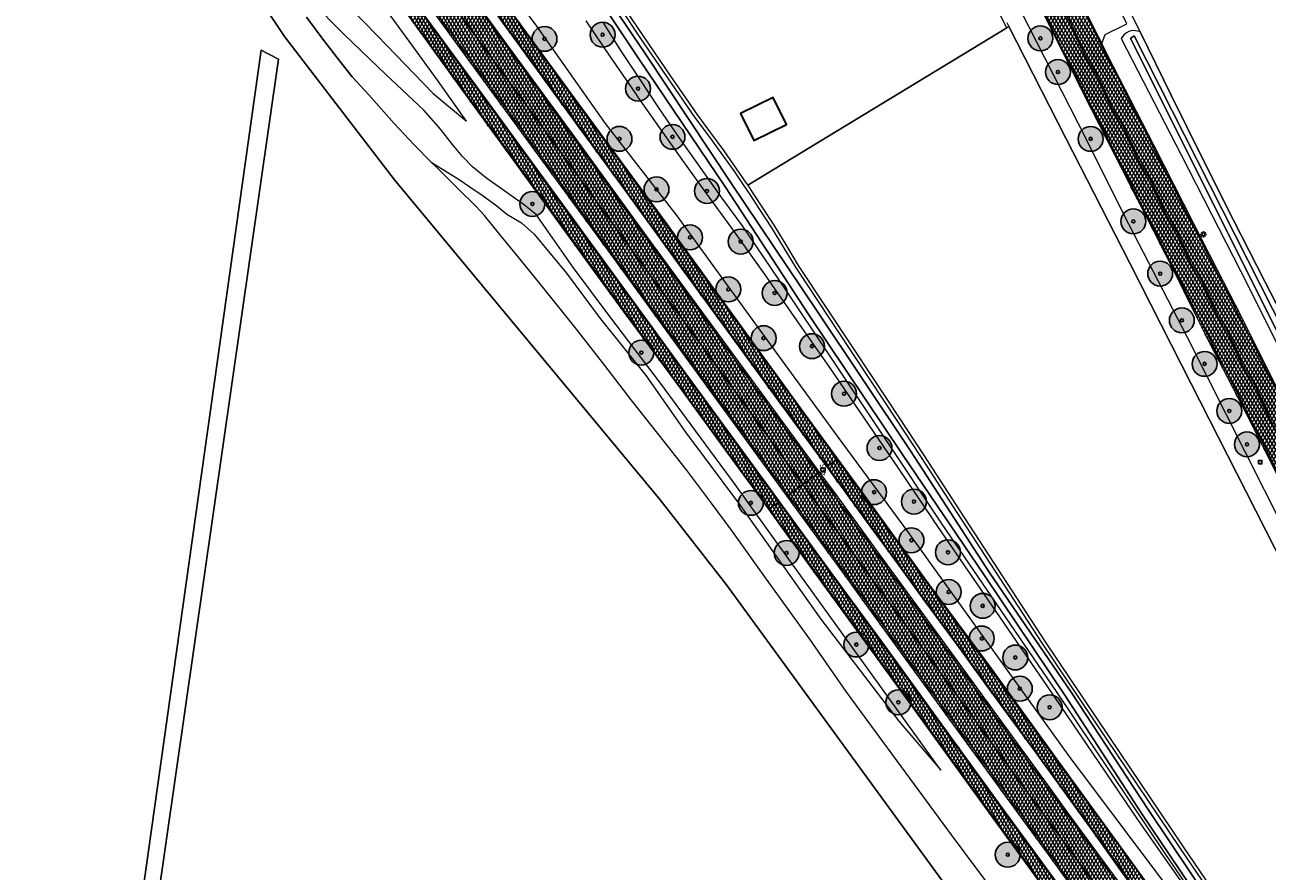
# Model space of a CAD drawing. Header units: metres. Extents: x 101608 to 104514, y 400798 to 405846.
# Tile 70 of 112: x 102911 to 103110, y 403963 to 404099. Entities that reach past the tile are written whole.
import ezdxf
from ezdxf.enums import TextEntityAlignment as Align

# ---------------------------------------------------------------- set-up
doc = ezdxf.new("R2010")
doc.units = ezdxf.units.M
for name, color, linetype, lineweight in [('B-WE-GR-BOOM-A', 63, 'Continuous', 25), ('B-WE-GR-BOOM-S', 90, 'Continuous', 25), ('B-WE-GR-BOUWLAND-GV', 80, 'Continuous', 13), ('B-WE-GR-GRAS-GV', 60, 'Continuous', 13), ('B-WE-GW-TALUD_KRUIN-G', 90, 'Continuous', 18), ('B-WE-IE-MEUBILAIR_WEGMEUBILAIR-S', 7, 'Continuous', 25), ('B-WE-IE-MEUBILAIR_WEGMEUBILAIR_PAAL-S', 7, 'Continuous', 25), ('B-WE-KL-ET_LS_OV_LICHTMAST-S', 190, 'Continuous', 25), ('B-WE-OG-BEBOUWING-GV', 7, 'Continuous', 35), ('B-WE-OG-TERREIN_ERF-GV', 7, 'Continuous', 18), ('B-WE-OG-WATER_GREPPEL-GV', 160, 'Continuous', 18), ('B-WE-OG-WATER_SLOOT-GV', 120, 'Continuous', 18), ('B-WE-VH-GESLOTENVERHARDING_ASFALT-A-500', 12, 'Continuous', 18), ('B-WE-VH-KANTVERHARDING-G', 60, 'Continuous', 18), ('B-WE-VH-VERHARDING_ASFALT-GV', 252, 'Continuous', 18), ('B-WE-VH-VERHARDING_GESLOTEN-GV', 252, 'Continuous', 18), ('B-WE-VH-VERHARDING_HALFVERHARDING-GV', 252, 'Continuous', 18), ('B-WE-VW-MARKERING_PICTOGRAM-G', 7, 'Continuous', 18)]:
    doc.layers.add(name, color=color, linetype=linetype, lineweight=lineweight)
doc.layers.add('Label_Puntobject', color=255, linetype='Continuous')
doc.styles.add('NLCS-ISO', font='NLCS-ISO.ttf')
pattern_1 = [(60, (0, 0), (-0.4330127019, 0.25), []), (120, (0, 0), (-0.4330127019, -0.25), [])]

# ---------------------------------------------------------------- blocks, each defined once
blk = doc.blocks.new('SIE-WEG_VERKEERSBORD-SO')
at = {"color": 0, "linetype": 'ByBlock', "lineweight": -2}
blk.add_lwpolyline([(-1.125, -1.125), (1.125, -1.125), (1.125, 1.125), (-1.125, 1.125)], close=True, dxfattribs=at)
at = {"color": 0, "linetype": 'ByBlock', "lineweight": -2, "style": 'NLCS-ISO'}
blk.add_text('vb', height=1.5, dxfattribs=at).set_placement((0, 0), align=Align.MIDDLE_CENTER)
blk = doc.blocks.new('SKL-ET_OV_LICHTMAST-SO')
at = {"color": 0, "linetype": 'ByBlock', "lineweight": -2}
for points in [[(-1.25, 0), (-2, 0)], [(-1.41, 1.41), (-0.88, 0.88)], [(0, 2), (0, 1.25)], [(0.88, 0.88), (1.41, 1.41)], [(2, 0), (1.25, 0)], [(-1.41, -1.41), (-0.88, -0.88)], [(0, -1.25), (0, -2)], [(0.88, -0.88), (1.41, -1.41)]]:
    blk.add_lwpolyline(points, dxfattribs=at)
blk.add_circle((0, 0), 1, dxfattribs=at)
blk = doc.blocks.new('SIE-WEG_PAAL_HECTOMETERPAAL-SO')
at = {"color": 0, "linetype": 'ByBlock', "lineweight": -2}
blk.add_lwpolyline([(-1.44375, -0.94375), (1.44375, -0.94375), (1.44375, 0.94375), (-1.44375, 0.94375)], close=True, dxfattribs=at)
at = {"color": 0, "linetype": 'ByBlock', "lineweight": -2, "style": 'NLCS-ISO'}
blk.add_text('hm', height=1.5, dxfattribs=at).set_placement((0, 0), align=Align.MIDDLE_CENTER)
at = {"style": 'NLCS-ISO'}
blk.add_attdef('WAARDE', (2.13125, -1.69375), '', height=1.5, dxfattribs=at)
blk = doc.blocks.new('SGR-BOOM_01-SO')
at = {"layer": 'B-WE-GR-BOOM-A'}
h = blk.add_hatch(color=256, dxfattribs=at)
h.dxf.hatch_style = 1
edge = h.paths.add_edge_path()
edge.add_arc((0, 0), 2, 0, 360)
at = {"color": 0, "linetype": 'ByBlock', "lineweight": -2}
for radius in [2, 0.25]:
    blk.add_circle((0, 0), radius, dxfattribs=at)

msp = doc.modelspace()

# ---------------------------------------------------------------- hatches: boundary and pattern name
at = {"layer": 'B-WE-VH-GESLOTENVERHARDING_ASFALT-A-500'}
h = msp.add_hatch(dxfattribs=at)
h.set_pattern_fill('AVH-ASFALT-SOD', color=256, scale=0.5, pattern_type=2)
h.set_pattern_definition(pattern_1)
h.paths.add_polyline_path([(103098.409, 404066.865), (103092.046, 404079.407), (103085.547, 404092.108), (103083.663, 404095.824), (103083.075, 404096.983), (103079.207, 404104.612), (103078.631, 404105.748), (103071.059, 404120.698), (103064.317, 404134.046), (103057.444, 404147.544), (103050.458, 404161.124), (103047.484, 404167.002), (103043.281, 404175.256), (103037.107, 404187.087), (103037.078, 404187.069), (103037.049, 404187.052), (103037.019, 404187.036), (103036.988, 404187.021), (103036.957, 404187.008), (103036.686, 404186.944), (103036.408, 404186.965), (103036.15, 404187.07), (103035.936, 404187.248), (103035.786, 404187.483), (103033.926, 404191.028), (103030.375, 404189.178), (103032.231, 404185.61), (103032.319, 404185.322), (103032.32, 404185.022), (103032.234, 404184.733), (103032.07, 404184.482), (103031.84, 404184.288), (103031.728, 404184.228), (103039.369, 404169.457), (103039.318, 404169.042), (103043.048, 404161.824), (103045.662, 404157.026), (103052.862, 404142.874), (103061.965, 404124.849), (103066.926, 404115.016), (103070.517, 404107.981), (103074.137, 404100.961), (103077.445, 404094.304), (103080.773, 404087.659), (103084.438, 404080.404), (103088.127, 404073.163), (103091.905, 404065.829), (103095.626, 404058.467), (103098.233, 404053.224), (103100.811, 404047.966), (103106.894, 404036.304), (103114.461, 404021.347), (103123.151, 404004.568), (103131.736, 403987.749), (103142.001, 403967.574), (103145.933, 403959.87), (103150.045, 403951.813), (103158.014, 403936.054), (103158.467, 403935.103), (103164.292, 403937.324), (103159.918, 403946.318), (103152.086, 403961.538), (103151.658, 403961.314), (103150.8, 403962.917), (103150.607, 403963.782), (103150.61, 403964.71), (103150.84, 403965.474), (103151.212, 403966.484), (103151.538, 403967.225), (103152.312, 403968.411), (103152.831, 403969.171), (103153.735, 403970.266), (103155.153, 403971.462), (103155.312, 403971.573), (103153.232, 403975.8), (103153.062, 403976.145), (103152.958, 403976.102), (103150.428, 403975.382), (103148.696, 403975.368), (103147.637, 403975.412), (103146.465, 403975.68), (103145.385, 403976.066), (103144.605, 403976.5), (103143.831, 403977.514), (103135.168, 403994.566), (103126.192, 404012.17), (103115.659, 404032.752), (103106.08, 404051.936), (103102.235, 404059.394)])
h = msp.add_hatch(dxfattribs=at)
h.set_pattern_fill('AVH-ASFALT-SOD', color=256, scale=0.5, pattern_type=2)
h.set_pattern_definition(pattern_1)
h.paths.add_polyline_path([(102982.344, 404109.805), (102982.216, 404109.712), (102980.703, 404108.621), (102980.555, 404108.514), (102986.884, 404099.868), (102993.8, 404090.362), (102999.506, 404082.505), (103005.978, 404073.673), (103011, 404066.8), (103016.596, 404059.023), (103023.916, 404049.018), (103031.868, 404038.176), (103039.45, 404027.797), (103039.591, 404027.901), (103041.09, 404028.997), (103041.22, 404029.092), (103036.089, 404036.11), (103023.93, 404052.894), (103012.994, 404067.934), (102999.616, 404086.158), (102986.901, 404103.587)])
h = msp.add_hatch(dxfattribs=at)
h.set_pattern_fill('AVH-ASFALT-SOD', color=256, scale=0.5, pattern_type=2)
h.set_pattern_definition(pattern_1)
h.paths.add_polyline_path([(102976.75, 404105.745), (102974.381, 404104.025), (102974.146, 404103.855), (102980.622, 404094.945), (102992.034, 404079.332), (103004.224, 404062.66), (103016.772, 404045.436), (103028.194, 404029.789), (103033.05, 404023.12), (103033.256, 404023.27), (103035.609, 404024.99), (103027.25, 404036.468), (103018.979, 404047.826), (103011.327, 404058.316), (103002.08, 404070.981), (102992.16, 404084.631), (102984.181, 404095.506)])
h = msp.add_hatch(dxfattribs=at)
h.set_pattern_fill('AVH-ASFALT-SOD', color=256, scale=0.5, pattern_type=2)
h.set_pattern_definition(pattern_1)
h.paths.add_polyline_path([(102979.39, 404107.661), (102979.198, 404107.522), (102976.75, 404105.745), (102984.181, 404095.506), (102992.16, 404084.631), (103002.08, 404070.981), (103011.327, 404058.316), (103018.979, 404047.826), (103027.25, 404036.468), (103035.609, 404024.99), (103038.066, 404026.786), (103038.319, 404026.971), (103022.644, 404048.329), (103011.036, 404064.206), (102998.45, 404081.518), (102987.746, 404096.184)])
h = msp.add_hatch(dxfattribs=at)
h.set_pattern_fill('AVH-ASFALT-SOD', color=256, scale=0.5, pattern_type=2)
h.set_pattern_definition(pattern_1)
h.paths.add_polyline_path([(102972.948, 404102.975), (102972.825, 404102.887), (102971.306, 404101.807), (102971.182, 404101.718), (102973.075, 404099.138), (102980.608, 404088.734), (102989.392, 404076.662), (103002.222, 404059.04), (103006.743, 404052.817), (103015.318, 404041.257), (103024.393, 404028.845), (103030.107, 404020.993), (103030.227, 404021.078), (103031.737, 404022.153), (103031.861, 404022.241), (103030.305, 404024.378), (103016.746, 404042.924), (103007.002, 404056.292), (102996.239, 404071.085), (102986.302, 404084.737), (102975.541, 404099.417)])
h = msp.add_hatch(dxfattribs=at)
h.set_pattern_fill('AVH-ASFALT-SOD', color=256, scale=0.5, pattern_type=2)
h.set_pattern_definition(pattern_1)
h.paths.add_polyline_path([(103041.22, 404029.092), (103041.09, 404028.997), (103039.591, 404027.901), (103039.45, 404027.797), (103045.783, 404019.074), (103049.421, 404014.17), (103055.221, 404006.201), (103060.667, 403998.764), (103064.832, 403993.014), (103073.03, 403981.857), (103082.037, 403969.415), (103086.78, 403962.82), (103093.387, 403953.901), (103098.451, 403946.909), (103098.574, 403946.999), (103100.052, 403948.08), (103100.188, 403948.18), (103099.628, 403948.948), (103087.527, 403965.649), (103077.369, 403979.569), (103065.799, 403995.583), (103056.044, 404008.809), (103045.924, 404022.658)], flags=17)
h = msp.add_hatch(dxfattribs=at)
h.set_pattern_fill('AVH-ASFALT-SOD', color=256, scale=0.5, pattern_type=2)
h.set_pattern_definition(pattern_1)
h.paths.add_polyline_path([(103048.215, 404013.413), (103040.965, 404023.367), (103038.319, 404026.971), (103038.066, 404026.786), (103035.609, 404024.99), (103045.087, 404012.022), (103053.582, 404000.399), (103061.781, 403989.162), (103071.465, 403975.856), (103079.026, 403965.514), (103086.775, 403954.867), (103093.9, 403945.067), (103094.609, 403944.098), (103097.069, 403945.898), (103097.323, 403946.084), (103086.134, 403961.434), (103078.25, 403972.176), (103075.751, 403975.607), (103057.652, 404000.456)], flags=17)
h = msp.add_hatch(dxfattribs=at)
h.set_pattern_fill('AVH-ASFALT-SOD', color=256, scale=0.5, pattern_type=2)
h.set_pattern_definition(pattern_1)
h.paths.add_polyline_path([(103035.609, 404024.99), (103033.256, 404023.27), (103033.05, 404023.12), (103042.83, 404009.689), (103044.007, 404008.073), (103058.41, 403988.257), (103066.151, 403977.662), (103070.329, 403971.94), (103074.913, 403965.661), (103084.735, 403952.176), (103091.999, 403942.189), (103092.248, 403942.371), (103094.609, 403944.098), (103093.9, 403945.067), (103086.775, 403954.867), (103079.026, 403965.514), (103071.465, 403975.856), (103061.781, 403989.162), (103053.582, 404000.399), (103045.087, 404012.022)], flags=17)
h = msp.add_hatch(dxfattribs=at)
h.set_pattern_fill('AVH-ASFALT-SOD', color=256, scale=0.5, pattern_type=2)
h.set_pattern_definition(pattern_1)
h.paths.add_polyline_path([(103042.821, 404007.217), (103040.482, 404010.402), (103031.861, 404022.241), (103031.737, 404022.153), (103030.227, 404021.078), (103030.107, 404020.993), (103033.281, 404016.63), (103041.708, 404005.02), (103049.957, 403993.704), (103058.985, 403981.294), (103066.59, 403970.759), (103075.055, 403959.096), (103079.917, 403952.371), (103080.224, 403951.946), (103088.995, 403939.991), (103089.151, 403940.103), (103090.653, 403941.192), (103090.774, 403941.28), (103090.434, 403941.745), (103079.721, 403956.511), (103068.175, 403972.322), (103058.012, 403986.387), (103048.789, 403999.087)])

# ---------------------------------------------------------------- linework, layer by layer
at = {"layer": 'B-WE-GR-BOUWLAND-GV', "flags": 128}
for points in [[(103030.363, 404214.16), (103039.904, 404195.853), (103048.967, 404178.343), (103053.195, 404169.893), (103061.674, 404152.725), (103068.692, 404138.777), (103077.232, 404121.969), (103084.343, 404108.453), (103089.788, 404097.716), (103094.77, 404087.516), (103099.818, 404077.35), (103104.807, 404067.463), (103109.859, 404057.608), (103116.089, 404045.417)], [(103140.316, 403957.715), (103127.003, 403983.948), (103116.234, 404005.268), (103106.815, 404023.784), (103096.468, 404044.225), (103088.144, 404060.538), (103077.888, 404080.654), (103068.693, 404098.574), (103068.368, 404098.373), (103026.754, 404073.053), (103027.604, 404071.769), (103029.04, 404069.615), (103031.04, 404066.495), (103032.992, 404063.345), (103034.889, 404060.179), (103043.768, 404046.794), (103049.436, 404038.194), (103055.084, 404029.58), (103060.826, 404020.752), (103074.537, 403999.695), (103084.786, 403984.483), (103096.618, 403966.919), (103107.641, 403950.694)]]:
    msp.add_lwpolyline(points, dxfattribs=at)
at = {"layer": 'B-WE-GR-GRAS-GV'}
msp.add_lwpolyline([(102970.012, 404073.91), (102952.371, 404096.968), (102948.001, 404103.519), (102944.529, 404108.886), (102933.254, 404122.858), (102920.75, 404138.299), (102908.18, 404153.831)], dxfattribs=at)
at = {"layer": 'B-WE-GR-GRAS-GV', "flags": 128}
msp.add_lwpolyline([(102948.602, 404094.788), (102951.377, 404093.338), (102927.411, 403926.205), (102924.922, 403926.512)], close=True, dxfattribs=at)
msp.add_lwpolyline([(103060.265, 403958.258), (103023.373, 404008.851), (103012.692, 404022.538), (102970.012, 404073.91)], dxfattribs=at)
at = {"layer": 'B-WE-GW-TALUD_KRUIN-G', "flags": 128}
for points in [[(102919.657, 404198.625), (102924.687, 404191.872), (102929.686, 404185.095), (102934.323, 404178.749), (102938.932, 404172.383), (102943.44, 404166.225), (102947.926, 404160.052), (102952.659, 404153.489), (102957.367, 404146.908), (102966.949, 404133.599), (102976.454, 404120.314), (102981.564, 404113.61), (102986.65, 404106.888), (102992.572, 404099), (103003.841, 404082.97), (103015.397, 404068.138), (103020.742, 404060.755), (103031.257, 404046.269), (103041.114, 404032.747), (103052.432, 404017.431), (103052.961, 404016.695), (103078.524, 403981.123), (103080.336, 403978.709), (103098.853, 403954.05)], [(102958.251, 404106.374), (102967.21, 404097.14), (102976.198, 404087.834), (102981.598, 404083.364), (102976.939, 404089.955), (102972.784, 404095.648), (102968.28, 404101.796)], [(102955.864, 404100.074), (102958.529, 404096.534), (102961.228, 404093.021), (102963.209, 404090.491), (102965.885, 404087.6), (102969.993, 404083.005), (102973.198, 404079.574), (102975.931, 404076.797), (102980.423, 404074.008), (102982.104, 404072.804), (102984.243, 404071.337), (102986.463, 404069.741), (102988.063, 404068.418), (102990.44, 404067.005), (102992.439, 404065.204), (102994.754, 404062.441), (102997.635, 404058.915), (103003.048, 404051.672), (103010.432, 404042.459), (103016.789, 404033.379), (103025.584, 404021.566), (103038.49, 404003.354), (103051.035, 403986.951), (103057.791, 403979.083), (103030.059, 404017.569), (103024.73, 404024.966), (103018.418, 404033.555), (103012.768, 404041.241), (103004.629, 404051.983), (102998.794, 404059.782), (102992.755, 404068.368), (102990.893, 404069.865), (102987.728, 404072.128), (102984.836, 404074.161), (102982.575, 404076.027), (102980.958, 404077.689), (102979.325, 404079.598), (102977.482, 404082.043), (102974.722, 404085.12), (102968.643, 404090.854), (102961.981, 404097.226), (102956.429, 404102.916)], [(103103.805, 403950.683), (103089.565, 403970.987), (103074.988, 403992.479), (103056.628, 404019.23), (103056.446, 404019.495), (103050.99, 404027.612), (103045.493, 404035.7), (103039.953, 404043.76), (103034.714, 404051.302), (103029.438, 404058.818), (103024.126, 404066.308), (103020.211, 404071.67), (103016.335, 404077.06), (103009.297, 404087.067), (103008.657, 404087.985), (103004.735, 404093.697), (103000.816, 404099.5)]]:
    msp.add_lwpolyline(points, dxfattribs=at)
at = {"layer": 'B-WE-OG-BEBOUWING-GV', "flags": 128}
msp.add_lwpolyline([(103025.581, 404084.59), (103027.732, 404080.24), (103032.991, 404082.83), (103030.842, 404087.18)], close=True, dxfattribs=at)
at = {"layer": 'B-WE-OG-TERREIN_ERF-GV', "flags": 128}
msp.add_lwpolyline([(103006.078, 404102.789), (103010.023, 404096.939), (103014.334, 404090.612), (103018.669, 404084.315), (103020.807, 404081.466), (103022.911, 404078.576), (103024.974, 404075.655), (103026.504, 404073.419), (103026.754, 404073.053), (103068.368, 404098.373), (103060.641, 404113.745)], dxfattribs=at)
msp.add_lwpolyline([(103030.842, 404087.18), (103032.991, 404082.83), (103027.732, 404080.24), (103025.581, 404084.59)], close=True, dxfattribs=at)
at = {"layer": 'B-WE-OG-WATER_GREPPEL-GV', "flags": 128}
for points in [[(102948.001, 404103.519), (102952.371, 404096.968), (102970.012, 404073.91), (103012.692, 404022.538), (103023.373, 404008.851), (103060.265, 403958.258)], [(103067.512, 403957.923), (103061.521, 403965.982), (103059.502, 403968.699), (103053.569, 403976.752), (103047.878, 403984.49), (103042.584, 403991.726), (103036.76, 404000.111), (103029.773, 404009.767), (103024.304, 404017.432), (103020.937, 404022.004), (103016.922, 404027.339), (103012.316, 404033.149), (103008.052, 404038.597), (103003.803, 404044.126), (102999.269, 404049.932), (102993.861, 404056.706), (102989.894, 404061.579), (102986.923, 404065.135), (102984.47, 404068.223), (102983.134, 404069.661), (102980.255, 404072.487), (102976.875, 404075.838), (102975.931, 404076.797), (102973.198, 404079.574), (102969.993, 404083.005), (102965.885, 404087.6), (102963.209, 404090.491), (102961.228, 404093.021), (102958.529, 404096.534), (102955.864, 404100.074)], [(103121.818, 404000.203), (103109.759, 404024.07), (103097.399, 404048.581), (103088.003, 404066.812), (103079.886, 404082.937), (103070.514, 404101.292)], [(103068.374, 404099.196), (103068.693, 404098.574), (103077.888, 404080.654), (103088.144, 404060.538), (103096.468, 404044.225), (103106.815, 404023.784), (103116.234, 404005.268)], [(103116.089, 404045.417), (103109.859, 404057.608), (103104.807, 404067.463), (103099.818, 404077.35), (103094.77, 404087.516), (103089.788, 404097.716), (103089.442, 404097.836), (103089.081, 404097.901), (103088.714, 404097.909), (103088.351, 404097.859), (103088, 404097.754), (103087.625, 404097.569), (103087.289, 404097.321), (103087.002, 404097.017), (103086.774, 404096.667), (103096.414, 404077.948), (103107.133, 404056.903), (103120.626, 404029.861)]]:
    msp.add_lwpolyline(points, dxfattribs=at)
for points in [[(103116.182, 404040.78), (103124.433, 404025.651), (103132.148, 404010.423), (103140.932, 403993.124), (103146.82, 403981.668), (103147.014, 403981.832), (103147.138, 403982.04), (103141.294, 403993.449), (103132.567, 404010.765), (103124.851, 404025.933), (103117.239, 404041.049), (103088.828, 404097.081), (103088.508, 404096.842), (103088.227, 404096.642)], [(103146.82, 403981.668), (103140.932, 403993.124), (103132.148, 404010.423), (103124.433, 404025.651), (103116.182, 404040.78), (103088.227, 404096.642), (103088.508, 404096.842), (103088.828, 404097.081), (103117.239, 404041.049), (103124.851, 404025.933), (103132.567, 404010.765), (103141.294, 403993.449), (103147.138, 403982.04), (103147.014, 403981.832)], [(102948.602, 404094.788), (102924.922, 403926.512), (102927.411, 403926.205), (102951.377, 404093.338)]]:
    msp.add_lwpolyline(points, close=True, dxfattribs=at)
at = {"layer": 'B-WE-OG-WATER_SLOOT-GV', "flags": 128}
for points in [[(103103.82, 403951.663), (103090.069, 403972.038), (103077.794, 403990.96), (103064.779, 404010.372), (103051.628, 404029.806), (103036.583, 404052.248), (103023.209, 404072.766), (103009.249, 404093.386), (102990.21, 404122.013), (102977.786, 404140.547), (102963.253, 404162.208), (102953.734, 404176.399), (102942.391, 404193.454), (102926.63, 404217.602), (102912.852, 404239.358), (102897.964, 404261.564)], [(102897.964, 404261.564), (102912.852, 404239.358), (102926.63, 404217.602), (102942.391, 404193.454), (102953.734, 404176.399), (102963.253, 404162.208), (102977.786, 404140.547), (102990.21, 404122.013), (103009.249, 404093.386), (103023.209, 404072.766), (103036.583, 404052.248), (103051.628, 404029.806), (103064.779, 404010.372), (103077.794, 403990.96), (103090.069, 403972.038), (103103.82, 403951.663)], [(102991.095, 404122.578), (103010.369, 404094.095), (103024.094, 404073.387), (103037.818, 404052.989), (103052.896, 404030.391), (103065.669, 404010.73), (103078.73, 403991.602), (103091.223, 403972.582), (103104.814, 403952.296)], [(103104.814, 403952.296), (103091.223, 403972.582), (103078.73, 403991.602), (103065.669, 404010.73), (103052.896, 404030.391), (103037.818, 404052.989), (103024.094, 404073.387), (103010.369, 404094.095), (102991.095, 404122.578)], [(103107.228, 403950.412), (103096.204, 403966.639), (103084.371, 403984.203), (103074.12, 403999.419), (103060.407, 404020.479), (103054.665, 404029.307), (103049.018, 404037.919), (103043.351, 404046.518), (103034.466, 404059.912), (103032.565, 404063.085), (103030.617, 404066.228), (103028.621, 404069.342), (103027.173, 404071.576), (103026.091, 404073.137), (103024.563, 404075.37), (103022.505, 404078.285), (103020.405, 404081.169), (103018.263, 404084.023), (103013.921, 404090.33), (103009.609, 404096.659), (103005.663, 404102.51)], [(103003.531, 404099.16), (103006.45, 404094.58), (103009.418, 404090.032), (103012.434, 404085.515), (103015.717, 404080.713), (103019.055, 404075.949), (103022.447, 404071.223), (103025.892, 404066.536), (103032.815, 404056.244), (103039.722, 404045.941), (103048.795, 404032.351), (103057.838, 404018.741), (103076.326, 403991.701), (103093.784, 403965.687), (103103.923, 403950.764)]]:
    msp.add_lwpolyline(points, dxfattribs=at)
at = {"layer": 'B-WE-VH-KANTVERHARDING-G', "flags": 128}
for points in [[(102982.344, 404109.805), (102982.216, 404109.712), (102980.703, 404108.621), (102980.555, 404108.514), (102986.884, 404099.868), (102993.8, 404090.362), (102999.506, 404082.505), (103005.978, 404073.673), (103011, 404066.8), (103016.596, 404059.023), (103023.916, 404049.018), (103031.868, 404038.176), (103039.45, 404027.797), (103039.591, 404027.901), (103041.09, 404028.997), (103041.22, 404029.092), (103036.089, 404036.11), (103023.93, 404052.894), (103012.994, 404067.934), (102999.616, 404086.158), (102986.901, 404103.587)], [(102976.75, 404105.745), (102974.381, 404104.025), (102974.146, 404103.855), (102980.622, 404094.945), (102992.034, 404079.332), (103004.224, 404062.66), (103016.772, 404045.436), (103028.194, 404029.789), (103033.05, 404023.12), (103033.256, 404023.27), (103035.609, 404024.99), (103027.25, 404036.468), (103018.979, 404047.826), (103011.327, 404058.316), (103002.08, 404070.981), (102992.16, 404084.631), (102984.181, 404095.506)], [(102979.39, 404107.661), (102979.198, 404107.522), (102976.75, 404105.745), (102984.181, 404095.506), (102992.16, 404084.631), (103002.08, 404070.981), (103011.327, 404058.316), (103018.979, 404047.826), (103027.25, 404036.468), (103035.609, 404024.99), (103038.066, 404026.786), (103038.319, 404026.971), (103022.644, 404048.329), (103011.036, 404064.206), (102998.45, 404081.518), (102987.746, 404096.184)], [(102972.948, 404102.975), (102972.825, 404102.887), (102971.306, 404101.807), (102971.182, 404101.718), (102973.075, 404099.138), (102980.608, 404088.734), (102989.392, 404076.662), (103002.222, 404059.04), (103006.743, 404052.817), (103015.318, 404041.257), (103024.393, 404028.845), (103030.107, 404020.993), (103030.227, 404021.078), (103031.737, 404022.153), (103031.861, 404022.241), (103030.305, 404024.378), (103016.746, 404042.924), (103007.002, 404056.292), (102996.239, 404071.085), (102986.302, 404084.737), (102975.541, 404099.417)], [(103041.22, 404029.092), (103041.09, 404028.997), (103039.591, 404027.901), (103039.45, 404027.797), (103045.783, 404019.074), (103049.421, 404014.17), (103055.221, 404006.201), (103060.667, 403998.764), (103064.832, 403993.014), (103073.03, 403981.857), (103082.037, 403969.415), (103086.78, 403962.82), (103093.387, 403953.901), (103098.451, 403946.909), (103098.574, 403946.999), (103100.052, 403948.08), (103100.188, 403948.18), (103099.628, 403948.948), (103087.527, 403965.649), (103077.369, 403979.569), (103065.799, 403995.583), (103056.044, 404008.809), (103045.924, 404022.658)], [(103048.215, 404013.413), (103040.965, 404023.367), (103038.319, 404026.971), (103038.066, 404026.786), (103035.609, 404024.99), (103045.087, 404012.022), (103053.582, 404000.399), (103061.781, 403989.162), (103071.465, 403975.856), (103079.026, 403965.514), (103086.775, 403954.867), (103093.9, 403945.067), (103094.609, 403944.098), (103097.069, 403945.898), (103097.323, 403946.084), (103086.134, 403961.434), (103078.25, 403972.176), (103075.751, 403975.607), (103057.652, 404000.456)], [(103035.609, 404024.99), (103033.256, 404023.27), (103033.05, 404023.12), (103042.83, 404009.689), (103044.007, 404008.073), (103058.41, 403988.257), (103066.151, 403977.662), (103070.329, 403971.94), (103074.913, 403965.661), (103084.735, 403952.176), (103091.999, 403942.189), (103092.248, 403942.371), (103094.609, 403944.098), (103093.9, 403945.067), (103086.775, 403954.867), (103079.026, 403965.514), (103071.465, 403975.856), (103061.781, 403989.162), (103053.582, 404000.399), (103045.087, 404012.022)], [(103042.821, 404007.217), (103040.482, 404010.402), (103031.861, 404022.241), (103031.737, 404022.153), (103030.227, 404021.078), (103030.107, 404020.993), (103033.281, 404016.63), (103041.708, 404005.02), (103049.957, 403993.704), (103058.985, 403981.294), (103066.59, 403970.759), (103075.055, 403959.096), (103079.917, 403952.371), (103080.224, 403951.946), (103088.995, 403939.991), (103089.151, 403940.103), (103090.653, 403941.192), (103090.774, 403941.28), (103090.434, 403941.745), (103079.721, 403956.511), (103068.175, 403972.322), (103058.012, 403986.387), (103048.789, 403999.087)]]:
    msp.add_lwpolyline(points, close=True, dxfattribs=at)
for points in [[(103115.659, 404032.752), (103106.08, 404051.936), (103102.235, 404059.394), (103098.409, 404066.865), (103092.046, 404079.407), (103085.547, 404092.108), (103083.663, 404095.824), (103083.075, 404096.983), (103079.207, 404104.612)], [(103074.137, 404100.961), (103077.445, 404094.304), (103080.773, 404087.659), (103084.438, 404080.404), (103088.127, 404073.163), (103091.905, 404065.829), (103095.626, 404058.467), (103098.233, 404053.224), (103100.811, 404047.966), (103106.894, 404036.304), (103114.461, 404021.347)]]:
    msp.add_lwpolyline(points, dxfattribs=at)
at = {"layer": 'B-WE-VH-VERHARDING_ASFALT-GV', "flags": 128}
for points in [[(102982.344, 404109.805), (102982.216, 404109.712), (102980.703, 404108.621), (102980.555, 404108.514), (102986.884, 404099.868), (102993.8, 404090.362), (102999.506, 404082.505), (103005.978, 404073.673), (103011, 404066.8), (103016.596, 404059.023), (103023.916, 404049.018), (103031.868, 404038.176), (103039.45, 404027.797), (103039.591, 404027.901), (103041.09, 404028.997), (103041.22, 404029.092), (103036.089, 404036.11), (103023.93, 404052.894), (103012.994, 404067.934), (102999.616, 404086.158), (102986.901, 404103.587)], [(102976.75, 404105.745), (102974.381, 404104.025), (102974.146, 404103.855), (102980.622, 404094.945), (102992.034, 404079.332), (103004.224, 404062.66), (103016.772, 404045.436), (103028.194, 404029.789), (103033.05, 404023.12), (103033.256, 404023.27), (103035.609, 404024.99), (103027.25, 404036.468), (103018.979, 404047.826), (103011.327, 404058.316), (103002.08, 404070.981), (102992.16, 404084.631), (102984.181, 404095.506)], [(102979.39, 404107.661), (102979.198, 404107.522), (102976.75, 404105.745), (102984.181, 404095.506), (102992.16, 404084.631), (103002.08, 404070.981), (103011.327, 404058.316), (103018.979, 404047.826), (103027.25, 404036.468), (103035.609, 404024.99), (103038.066, 404026.786), (103038.319, 404026.971), (103022.644, 404048.329), (103011.036, 404064.206), (102998.45, 404081.518), (102987.746, 404096.184)], [(102972.948, 404102.975), (102972.825, 404102.887), (102971.306, 404101.807), (102971.182, 404101.718), (102973.075, 404099.138), (102980.608, 404088.734), (102989.392, 404076.662), (103002.222, 404059.04), (103006.743, 404052.817), (103015.318, 404041.257), (103024.393, 404028.845), (103030.107, 404020.993), (103030.227, 404021.078), (103031.737, 404022.153), (103031.861, 404022.241), (103030.305, 404024.378), (103016.746, 404042.924), (103007.002, 404056.292), (102996.239, 404071.085), (102986.302, 404084.737), (102975.541, 404099.417)], [(103041.22, 404029.092), (103041.09, 404028.997), (103039.591, 404027.901), (103039.45, 404027.797), (103045.783, 404019.074), (103049.421, 404014.17), (103055.221, 404006.201), (103060.667, 403998.764), (103064.832, 403993.014), (103073.03, 403981.857), (103082.037, 403969.415), (103086.78, 403962.82), (103093.387, 403953.901), (103098.451, 403946.909), (103098.574, 403946.999), (103100.052, 403948.08), (103100.188, 403948.18), (103099.628, 403948.948), (103087.527, 403965.649), (103077.369, 403979.569), (103065.799, 403995.583), (103056.044, 404008.809), (103045.924, 404022.658)], [(103048.215, 404013.413), (103040.965, 404023.367), (103038.319, 404026.971), (103038.066, 404026.786), (103035.609, 404024.99), (103045.087, 404012.022), (103053.582, 404000.399), (103061.781, 403989.162), (103071.465, 403975.856), (103079.026, 403965.514), (103086.775, 403954.867), (103093.9, 403945.067), (103094.609, 403944.098), (103097.069, 403945.898), (103097.323, 403946.084), (103086.134, 403961.434), (103078.25, 403972.176), (103075.751, 403975.607), (103057.652, 404000.456)], [(103035.609, 404024.99), (103033.256, 404023.27), (103033.05, 404023.12), (103042.83, 404009.689), (103044.007, 404008.073), (103058.41, 403988.257), (103066.151, 403977.662), (103070.329, 403971.94), (103074.913, 403965.661), (103084.735, 403952.176), (103091.999, 403942.189), (103092.248, 403942.371), (103094.609, 403944.098), (103093.9, 403945.067), (103086.775, 403954.867), (103079.026, 403965.514), (103071.465, 403975.856), (103061.781, 403989.162), (103053.582, 404000.399), (103045.087, 404012.022)], [(103042.821, 404007.217), (103040.482, 404010.402), (103031.861, 404022.241), (103031.737, 404022.153), (103030.227, 404021.078), (103030.107, 404020.993), (103033.281, 404016.63), (103041.708, 404005.02), (103049.957, 403993.704), (103058.985, 403981.294), (103066.59, 403970.759), (103075.055, 403959.096), (103079.917, 403952.371), (103080.224, 403951.946), (103088.995, 403939.991), (103089.151, 403940.103), (103090.653, 403941.192), (103090.774, 403941.28), (103090.434, 403941.745), (103079.721, 403956.511), (103068.175, 403972.322), (103058.012, 403986.387), (103048.789, 403999.087)]]:
    msp.add_lwpolyline(points, close=True, dxfattribs=at)
at = {"layer": 'B-WE-VH-VERHARDING_GESLOTEN-GV', "flags": 128}
for points in [[(103115.659, 404032.752), (103106.08, 404051.936), (103102.235, 404059.394), (103098.409, 404066.865), (103092.046, 404079.407), (103085.547, 404092.108), (103083.663, 404095.824), (103083.075, 404096.983), (103079.207, 404104.612)], [(103074.137, 404100.961), (103077.445, 404094.304), (103080.773, 404087.659), (103084.438, 404080.404), (103088.127, 404073.163), (103091.905, 404065.829), (103095.626, 404058.467), (103098.233, 404053.224), (103100.811, 404047.966), (103106.894, 404036.304), (103114.461, 404021.347)]]:
    msp.add_lwpolyline(points, dxfattribs=at)
at = {"layer": 'B-WE-VH-VERHARDING_HALFVERHARDING-GV', "flags": 128}
msp.add_lwpolyline([(103084.226, 404106.202), (103080.586, 404104.57), (103079.207, 404104.612), (103083.075, 404096.983), (103083.663, 404095.824), (103084.158, 404097.266), (103087.689, 404099.022)], close=True, dxfattribs=at)
at = {"layer": 'B-WE-VW-MARKERING_PICTOGRAM-G', "flags": 128}
for points in [[(102962.362, 404333.388), (103017.286, 404225.282), (103023.078, 404214.057), (103032.443, 404195.639), (103033.427, 404192.029), (103033.492, 404191.811), (103033.561, 404191.594), (103033.634, 404191.379), (103033.712, 404191.165), (103033.793, 404190.953), (103035.616, 404187.432), (103035.704, 404187.291), (103035.796, 404187.152), (103035.89, 404187.015), (103035.988, 404186.88), (103036.089, 404186.748), (103038.875, 404183.332), (103043.126, 404175.097), (103084.182, 404094.337), (103122.269, 404019.395), (103143.832, 403976.937)], [(103158.086, 403936.53), (103138.512, 403974.808), (103117.216, 404016.515), (103079.217, 404091.215), (103033.649, 404180.915), (103032.61, 404184.781), (103032.564, 404184.995), (103032.513, 404185.208), (103032.456, 404185.42), (103032.393, 404185.63), (103032.325, 404185.838), (103030.664, 404189.023), (103030.56, 404189.193), (103030.447, 404189.358), (103030.328, 404189.517), (103030.201, 404189.671), (103030.068, 404189.819), (103027.413, 404192.849), (103014.725, 404217.583), (103000.849, 404244.573), (102956.449, 404331.932)], [(103077.847, 403955.626), (103065.062, 403973.21), (103055.434, 403986.452), (103043.688, 404002.633), (103037.743, 404010.766), (103030.227, 404021.078), (103024.221, 404029.319), (103006.784, 404053.119), (102989.581, 404076.747), (102978.384, 404092.104), (102971.306, 404101.807), (102966.168, 404108.851), (102955.06, 404124.123), (102942.386, 404141.467), (102932.523, 404154.939), (102923.837, 404166.917), (102912.358, 404182.597), (102911.905, 404183.216), (102900.306, 404199.128)], [(102909.718, 404189.39), (102913.898, 404183.673), (102919.746, 404175.673), (102927.882, 404164.513), (102936.347, 404152.897), (102944.006, 404142.402), (102952.186, 404131.219), (102957.51, 404123.957), (102967.556, 404110.114), (102972.825, 404102.887), (102977.398, 404096.613), (102987.817, 404082.371), (102996.123, 404070.907), (103006.889, 404056.165), (103017.124, 404042.157), (103027.709, 404027.666), (103031.737, 404022.153), (103038.047, 404013.516), (103045.762, 404002.976), (103057.857, 403986.264), (103068.072, 403972.133), (103079.62, 403956.347)], [(103161.39, 403936.239), (103141.064, 403975.912), (103119.694, 404017.769), (103081.704, 404092.44), (103037.08, 404180.177)], [(103161.629, 403936.362), (103141.287, 403976.123), (103119.974, 404017.931), (103081.998, 404092.512), (103037.31, 404180.319)], [(102984.181, 404095.506), (102976.75, 404105.745)], [(103038.066, 404026.786), (103034.387, 404031.822), (103026.092, 404043.152), (103021.065, 404050.087), (103014.2, 404059.498), (103009.402, 404066.057), (103003.99, 404073.558), (102997.213, 404082.836), (102990.183, 404092.442), (102980.192, 404106.159), (102979.198, 404107.522)], [(102974.381, 404104.025), (102981.475, 404094.311), (102989.309, 404083.554), (102997.314, 404072.56), (103005.472, 404061.369), (103012.908, 404051.161), (103020.761, 404040.373), (103026.655, 404032.319), (103033.256, 404023.27)], [(103093.477, 403954.018), (103086.973, 403962.964), (103079.803, 403972.833), (103073.125, 403981.962), (103064.969, 403993.153), (103056.696, 404004.41), (103048.674, 404015.416), (103040.596, 404026.524), (103039.591, 404027.901), (103032.008, 404038.291), (103024.066, 404049.131), (103016.282, 404059.813), (103007.953, 404071.201), (102999.67, 404082.586), (102991.47, 404093.856), (102983.38, 404104.95)], [(102988.897, 404100.537), (102996.601, 404089.992), (103003.071, 404081.154), (103009.869, 404071.875), (103015.535, 404064.065), (103022.107, 404055.058), (103031.209, 404042.579), (103036.962, 404034.649), (103041.09, 404028.997), (103043.015, 404026.36), (103050.796, 404015.708), (103060.265, 404002.736), (103068.611, 403991.359), (103079.427, 403976.467), (103087.549, 403965.344), (103093.968, 403956.45)], [(102992.16, 404084.631), (102984.181, 404095.506)], [(103002.08, 404070.981), (102992.16, 404084.631)], [(103011.327, 404058.316), (103002.08, 404070.981)], [(103018.979, 404047.826), (103011.327, 404058.316)], [(103027.25, 404036.468), (103018.979, 404047.826)], [(103035.609, 404024.99), (103027.25, 404036.468)], [(103097.069, 403945.898), (103090.454, 403954.962), (103080.055, 403969.266), (103070.688, 403982.056), (103062.451, 403993.377), (103056.371, 404001.687), (103048.926, 404011.915), (103041.246, 404022.434), (103038.066, 404026.786)], [(103045.087, 404012.022), (103035.609, 404024.99)], [(103033.256, 404023.27), (103035.332, 404020.424), (103042.339, 404010.833), (103048.655, 404002.164), (103056.991, 403990.776), (103063.864, 403981.349), (103070.638, 403972.046), (103077.544, 403962.549), (103086.827, 403949.845), (103092.248, 403942.371)], [(103053.582, 404000.399), (103045.087, 404012.022)], [(103061.781, 403989.162), (103053.582, 404000.399)], [(103071.465, 403975.856), (103061.781, 403989.162)], [(103079.026, 403965.514), (103071.465, 403975.856)], [(103086.775, 403954.867), (103079.026, 403965.514)]]:
    msp.add_lwpolyline(points, dxfattribs=at)

# ---------------------------------------------------------------- block references
at = {"layer": 'B-WE-GR-BOOM-S'}
for p in [(102994.118, 404096.584), (103003.443, 404097.246), (103073.78, 404096.664), (103076.595, 404091.257), (103009.148, 404088.597), (103006.162, 404080.518), (103014.681, 404080.836), (103081.844, 404080.513), (103012.11, 404072.403), (103020.214, 404072.151), (102992.166, 404070.058), (103088.718, 404067.253), (103017.492, 404064.68), (103025.644, 404064.005), (103093.016, 404058.866), (103023.641, 404056.332), (103031.099, 404055.75), (103096.504, 404051.346), (103029.306, 404048.488), (103009.662, 404046.164), (103037.087, 404047.202), (103100.15, 404044.36), (103042.239, 404039.56), (103104.127, 404036.804), (103047.931, 404030.835), (103106.966, 404031.431), (103027.265, 404022.026), (103047.068, 404023.748), (103053.459, 404022.232), (103053.069, 404016.021), (103033.001, 404013.978), (103058.933, 404014.093), (103059.035, 404007.695), (103064.517, 404005.48), (103064.366, 404000.236), (103044.224, 403999.262), (103069.744, 403997.177), (103070.477, 403992.169), (103050.965, 403989.992), (103075.251, 403989.178), (103068.538, 403965.491)]:
    msp.add_blockref('SGR-BOOM_01-SO', p, dxfattribs=at)
at = {"layer": 'B-WE-IE-MEUBILAIR_WEGMEUBILAIR-S', "xscale": 0.25, "yscale": 0.25, "zscale": 0.25}
msp.add_blockref('SIE-WEG_VERKEERSBORD-SO', (103109.087, 404028.565), dxfattribs=at)
at = {"layer": 'B-WE-IE-MEUBILAIR_WEGMEUBILAIR_PAAL-S', "xscale": 0.25, "yscale": 0.25, "zscale": 0.25}
msp.add_blockref('SIE-WEG_PAAL_HECTOMETERPAAL-SO', (103038.855, 404027.363), dxfattribs=at)
at = {"layer": 'B-WE-KL-ET_LS_OV_LICHTMAST-S', "xscale": 0.25, "yscale": 0.25, "zscale": 0.25}
msp.add_blockref('SKL-ET_OV_LICHTMAST-SO', (103099.97, 404065.167), dxfattribs=at)

# ---------------------------------------------------------------- texts
at = {"layer": 'Label_Puntobject', "lineweight": 25}
msp.add_text('4.6', height=1, rotation=90, dxfattribs=at).set_placement((103038.855, 404027.363, 1.902), align=Align.MIDDLE)

doc.saveas('drawing.dxf')
